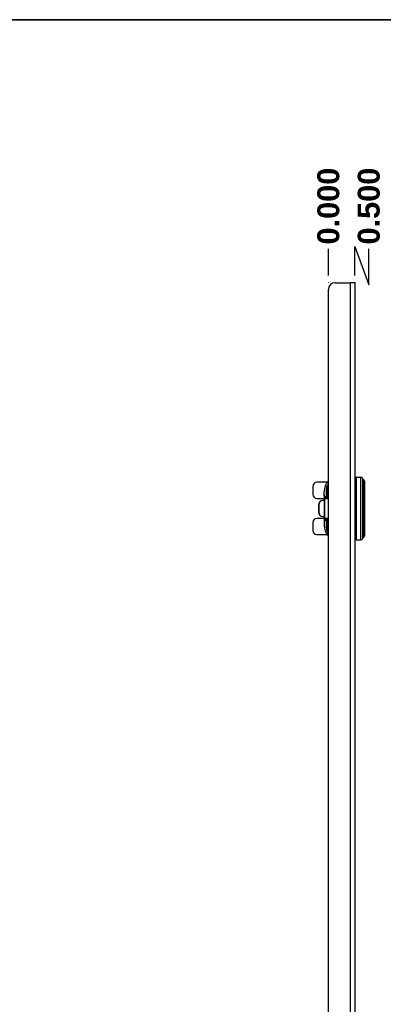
# Model space of a CAD drawing. Header units: inches. Extents: x 1.4 to 84.3, y 1.3 to 54.8.
# Tile 13 of 25: x 21.2 to 31.2, y 26.9 to 54.1. Entities that reach past the tile are written whole.
import ezdxf

# ---------------------------------------------------------------- set-up
doc = ezdxf.new("R2010")
doc.units = ezdxf.units.IN
doc.header["$LTSCALE"] = 5.063091
doc.header["$MEASUREMENT"] = 0
doc.linetypes.add('CHAIN', pattern=[0.7087, 0.4724, -0.0591, 0.1181, -0.0591])
doc.layers.get('0').update_dxf_attribs({"lineweight": 25})
for name, color, linetype, lineweight in [('Dimensions(ANSI)', 7, 'Continuous', 25), ('Sketch Geometry(ANSI)', 7, 'Continuous', 25), ('Symbols(ANSI)', 7, 'Continuous', 25), ('Visible Edges(ANSI)', 7, 'Continuous', 25), ('Visible Tangent Edges(ANSI)', 7, 'Continuous', 25), ('Work Point(ANSI)', 7, 'Continuous', 25)]:
    doc.layers.add(name, color=color, linetype=linetype, lineweight=lineweight)
doc.styles.add('Current-ANSI', font='arial.ttf')
doc.styles.add('Dimension-ANSI', font='arialbd.ttf')
doc.dimstyles.new('INCH-ANSI-VERTICAL', dxfattribs={"dimscale": 5.063091, "dimtxt": 0.12, "dimasz": 0.098425, "dimexe": 0.04, "dimexo": 0.04, "dimgap": 0.031496, "dimtad": 0, "dimtih": 1, "dimtoh": 1, "dimdec": 3, "dimrnd": 1e-08, "dimzin": 0, "dimdsep": 46, "dimtxsty": 'Dimension-ANSI', "dimcen": 0.09, "dimdle": 0.312, "dimclrd": 179, "dimclre": 179, "dimclrt": 7, "dimadec": 1, "dimazin": 0, "dimtfac": 1, "dimtdec": 3, "dimtofl": 0, "dimtmove": 0, "dimatfit": 3, "dimfxl": 1, "dimtolj": 1, "dimtzin": 4, "dimlwd": 25, "dimlwe": 25, "dimarcsym": 0})

# ---------------------------------------------------------------- blocks, each defined once
blk = doc.blocks.new('*D17')
at = {"layer": 'Defpoints', "color": 0, "linetype": 'Continuous', "transparency": 16777216}
for p in [(29.705, 47.798), (29.705, 46.864), (29.705, 46.864)]:
    blk.add_point(p, dxfattribs=at)
at = {"layer": 'Dimensions(ANSI)', "color": 179, "linetype": 'Continuous', "lineweight": 25, "true_color": 0x262658, "transparency": 16777216}
blk.add_line((29.705, 47.067), (29.705, 47.798), dxfattribs=at)
at = {"layer": 'Dimensions(ANSI)', "color": 7, "linetype": 'Continuous', "lineweight": 25, "transparency": 16777216, "insert": (29.705, 48.981), "char_height": 0.6076, "attachment_point": 5, "rotation": 90, "style": 'Dimension-ANSI'}
blk.add_mtext('\\A1;0.000', dxfattribs=at)
blk = doc.blocks.new('*D18')
at = {"layer": 'Defpoints', "color": 0, "linetype": 'Continuous', "transparency": 16777216}
for p in [(30.824, 47.798), (29.705, 46.864), (30.439, 46.864)]:
    blk.add_point(p, dxfattribs=at)
at = {"layer": 'Dimensions(ANSI)', "color": 179, "linetype": 'Continuous', "lineweight": 25, "true_color": 0x262658, "transparency": 16777216}
for p, q in [((30.439, 47.067), (30.439, 47.861)), ((30.439, 47.861), (30.824, 46.802)), ((30.824, 46.802), (30.824, 47.798))]:
    blk.add_line(p, q, dxfattribs=at)
at = {"layer": 'Dimensions(ANSI)', "color": 7, "linetype": 'Continuous', "lineweight": 25, "transparency": 16777216, "insert": (30.824, 48.981), "char_height": 0.6076, "attachment_point": 5, "rotation": 90, "style": 'Dimension-ANSI'}
blk.add_mtext('\\A1;0.500', dxfattribs=at)
blk = doc.blocks.new('Borders 8_EXM - B (Inch)')
at = {"layer": 'Sketch Geometry(ANSI)', "linetype": 'Continuous', "lineweight": 35}
blk.add_line((16.3979, 10.6915), (0.5229, 10.6915), dxfattribs=at)
at = {"layer": 'Symbols(ANSI)', "color": 7, "style": 'Current-ANSI'}
blk.add_attdef('FILENAME_AND_PATH_001', (6.1601, 10.7181), '', height=0.09, dxfattribs=at)

msp = doc.modelspace()

# ---------------------------------------------------------------- linework, layer by layer
at = {"layer": 'Visible Edges(ANSI)'}
for p, q in [((29.8886, 46.864), (30.3129, 46.864)), ((30.4391, 46.864), (30.3129, 46.864)), ((30.4391, 46.864), (30.4391, 11.633)), ((29.7051, 11.8165), (29.7051, 46.6805)), ((30.468, 41.4921), (30.6009, 41.4921)), ((30.705, 41.3777), (30.705, 39.8727)), ((29.2719, 41.232), (29.2719, 41.0153)), ((29.6681, 41.3476), (29.3874, 41.3476)), ((29.588, 41.0031), (29.588, 41.0875)), ((29.6646, 41.2064), (29.6646, 41.0711)), ((29.3874, 40.8997), (29.588, 40.8997)), ((29.552, 40.8433), (29.549, 40.8433)), ((29.588, 40.8433), (29.552, 40.8433)), ((29.588, 41.0031), (29.588, 40.9663)), ((29.588, 40.975), (29.588, 40.975)), ((29.588, 40.9663), (29.588, 40.8297)), ((29.588, 40.8297), (29.588, 40.4207)), ((29.6127, 40.9286), (29.6807, 40.9286)), ((29.6646, 41.0711), (29.6646, 41.0113)), ((29.6646, 41.0113), (29.6646, 41.0107)), ((29.6807, 40.9286), (29.7051, 40.9286)), ((29.4337, 40.7277), (29.4337, 40.5226)), ((29.4367, 40.7277), (29.4367, 40.5226)), ((29.588, 40.3506), (29.3874, 40.3506)), ((29.549, 40.407), (29.552, 40.407)), ((29.552, 40.407), (29.588, 40.407)), ((29.588, 40.4207), (29.588, 40.1628)), ((29.6807, 40.3217), (29.6127, 40.3217)), ((29.7051, 40.3217), (29.6807, 40.3217)), ((29.2719, 40.2351), (29.2719, 40.0183)), ((29.6646, 40.2396), (29.6646, 40.239)), ((29.6646, 40.239), (29.6646, 40.1792)), ((29.6646, 40.1792), (29.6646, 40.044)), ((29.3874, 39.9027), (29.6681, 39.9027)), ((30.468, 39.7583), (30.6009, 39.7583))]:
    msp.add_line(p, q, dxfattribs=at)
at = {"layer": 'Visible Edges(ANSI)', "flags": 128}
for points in [[(29.5882, 41.0022), (29.5883, 40.9994), (29.5883, 40.9932), (29.5882, 40.9847), (29.588, 40.975)], [(29.588, 40.9663), (29.588, 40.9667), (29.588, 40.967), (29.588, 40.9674), (29.588, 40.9677), (29.588, 40.9681), (29.588, 40.9685), (29.588, 40.9688), (29.588, 40.9692), (29.588, 40.9695), (29.588, 40.9699), (29.588, 40.9703), (29.588, 40.9706), (29.588, 40.971), (29.588, 40.9714), (29.588, 40.9717), (29.588, 40.9721), (29.588, 40.9724), (29.588, 40.9728), (29.588, 40.9732), (29.588, 40.9735), (29.588, 40.9739), (29.588, 40.9742), (29.588, 40.9746), (29.588, 40.975)], [(29.6646, 41.0113), (29.6656, 41.0015), (29.6685, 40.9923), (29.6727, 40.9842), (29.6779, 40.9771), (29.6905, 40.9654), (29.7051, 40.9558)], [(29.7051, 40.2945), (29.6905, 40.285), (29.6779, 40.2732), (29.6727, 40.2662), (29.6685, 40.258), (29.6656, 40.2488), (29.6646, 40.239)], [(29.7051, 39.9485), (29.7008, 39.9525), (29.6992, 39.9537), (29.6985, 39.9542)]]:
    msp.add_lwpolyline(points, dxfattribs=at)
at = {"layer": 'Visible Edges(ANSI)'}
for centre, radius, start, end in [((29.8886, 46.6805), 0.1835, 90, 180), ((30.0503, 41.0875), 0.4623, 138.29671, 180), ((30.468, 41.4632), 0.0289, 90, 180), ((30.6009, 41.4343), 0.0578, 14.29354, 90), ((30.6849, 41.4557), 0.0289, 194.29354, 244.1695), ((30.6472, 41.3777), 0.0578, 0, 64.1695), ((29.3874, 41.232), 0.1156, 90, 180), ((29.3874, 41.0153), 0.1156, 180, 270), ((29.3874, 40.2351), 0.1156, 90, 180), ((29.3874, 40.0183), 0.1156, 180, 270), ((30.0503, 40.1628), 0.4623, 180, 218.68032), ((29.7007, 39.8829), 0.0144, 218.68032, 287.98693), ((30.468, 39.7872), 0.0289, 180, 270), ((30.6009, 39.8161), 0.0578, 270, 345.70646), ((30.6849, 39.7946), 0.0289, 115.8305, 165.70646), ((30.6472, 39.8727), 0.0578, 295.8305, 0)]:
    msp.add_arc(centre, radius, start, end, dxfattribs=at)
for centre, major_axis, start_param, end_param in [((29.549, 40.7277), (0, 0.1156), 0, 1.5707963), ((29.552, 40.7277), (0, 0.1156), 0, 1.5707963), ((29.549, 40.5226), (0, -0.1156), 4.712389, 6.2831853), ((29.552, 40.5226), (0, -0.1156), 4.712389, 6.2831853)]:
    msp.add_ellipse(centre, major_axis=major_axis, ratio=0.9975641, start_param=start_param, end_param=end_param, dxfattribs=at)
at = {"layer": 'Visible Tangent Edges(ANSI)'}
for p, q in [((30.3129, 11.633), (30.3129, 46.864)), ((30.468, 41.4921), (30.468, 39.7583)), ((30.6009, 39.7583), (30.6009, 41.4921)), ((30.6569, 39.8018), (30.6569, 41.4485)), ((30.6724, 41.4297), (30.6724, 39.8207)), ((29.6492, 40.9605), (29.6492, 41.1618)), ((29.6935, 41.0991), (29.6935, 41.2121)), ((29.588, 40.8297), (29.6024, 40.8297)), ((29.5894, 40.9003), (29.6038, 40.8997)), ((29.6024, 40.4207), (29.6024, 40.8297)), ((29.6038, 40.8997), (29.7051, 40.8997)), ((29.4337, 40.7277), (29.4367, 40.7277)), ((29.4367, 40.5226), (29.4337, 40.5226)), ((29.588, 40.4207), (29.6024, 40.4207)), ((29.5894, 40.35), (29.6038, 40.3506)), ((29.7051, 40.3506), (29.6038, 40.3506)), ((29.6492, 40.0885), (29.6492, 40.2898)), ((29.6935, 40.0382), (29.6935, 40.1513)), ((29.6894, 39.8739), (29.6894, 39.9571))]:
    msp.add_line(p, q, dxfattribs=at)
at = {"layer": 'Visible Tangent Edges(ANSI)', "flags": 128}
for points in [[(29.7052, 41.2747), (29.7015, 41.2746), (29.6978, 41.2742), (29.6939, 41.2735), (29.6897, 41.2722), (29.6854, 41.2703), (29.6811, 41.2678), (29.6768, 41.2645), (29.6726, 41.2605), (29.6686, 41.2555), (29.6649, 41.2497), (29.6617, 41.2429), (29.6589, 41.2357), (29.6567, 41.2288), (29.6549, 41.2221), (29.6536, 41.2156), (29.6525, 41.2093), (29.6517, 41.2031), (29.651, 41.1971), (29.6505, 41.1911), (29.65, 41.1851), (29.6497, 41.1792), (29.6494, 41.1734), (29.6493, 41.1675), (29.6492, 41.1618)], [(29.6646, 41.2064), (29.6646, 41.2115), (29.6647, 41.2168), (29.6649, 41.222), (29.6651, 41.2273), (29.6655, 41.2326), (29.666, 41.2379), (29.6668, 41.243), (29.6679, 41.2477), (29.6694, 41.2508), (29.6711, 41.2518), (29.6729, 41.2513), (29.6747, 41.2497), (29.6764, 41.2474), (29.678, 41.2449), (29.6795, 41.2422), (29.681, 41.2394), (29.6825, 41.2363), (29.6841, 41.2331), (29.6856, 41.2298), (29.6872, 41.2265), (29.6887, 41.223), (29.6903, 41.2194), (29.6919, 41.2158), (29.6935, 41.2121)], [(29.6935, 41.2121), (29.6939, 41.2119), (29.6944, 41.2116), (29.6949, 41.2114), (29.6953, 41.2112), (29.6958, 41.211), (29.6963, 41.2108), (29.6968, 41.2105), (29.6972, 41.2103), (29.6977, 41.2101), (29.6982, 41.2099), (29.6987, 41.2097), (29.6992, 41.2094), (29.6997, 41.2092), (29.7002, 41.209), (29.7007, 41.2088), (29.7011, 41.2086), (29.7016, 41.2083), (29.7021, 41.2081), (29.7026, 41.2079), (29.7031, 41.2077), (29.7036, 41.2075), (29.7041, 41.2072), (29.7046, 41.207), (29.7051, 41.2068)], [(29.5881, 41.004), (29.5881, 41.004), (29.5881, 41.004), (29.5881, 41.004), (29.5881, 41.004), (29.5881, 41.004), (29.5881, 41.0039), (29.5881, 41.0039), (29.5881, 41.0039), (29.5881, 41.0039), (29.5881, 41.0039), (29.5881, 41.0039), (29.588, 41.0039), (29.588, 41.0039), (29.588, 41.0039), (29.588, 41.0039), (29.588, 41.0039), (29.588, 41.0039), (29.588, 41.0039), (29.588, 41.0039), (29.588, 41.0039), (29.588, 41.0039), (29.588, 41.0039), (29.588, 41.0039), (29.588, 41.0039)], [(29.588, 40.975), (29.588, 40.9769), (29.5881, 40.9788), (29.5881, 40.9807), (29.5881, 40.9825), (29.5882, 40.9844), (29.5882, 40.9862), (29.5882, 40.9879), (29.5882, 40.9896), (29.5882, 40.9912), (29.5883, 40.9928), (29.5883, 40.9943), (29.5883, 40.9956), (29.5883, 40.9969), (29.5883, 40.9981), (29.5883, 40.9992), (29.5883, 41.0002), (29.5883, 41.0011), (29.5882, 41.0019), (29.5882, 41.0026), (29.5882, 41.0031), (29.5882, 41.0035), (29.5882, 41.0038), (29.5881, 41.0039), (29.5881, 41.004)], [(29.588, 41.0039), (29.588, 41.0038), (29.588, 41.0038), (29.588, 41.0038), (29.588, 41.0038), (29.588, 41.0038), (29.588, 41.0038), (29.588, 41.0038), (29.588, 41.0037), (29.588, 41.0037), (29.588, 41.0037), (29.588, 41.0037), (29.588, 41.0036), (29.588, 41.0036), (29.588, 41.0036), (29.588, 41.0035), (29.588, 41.0035), (29.588, 41.0035), (29.588, 41.0034), (29.588, 41.0034), (29.588, 41.0033), (29.588, 41.0033), (29.588, 41.0032), (29.588, 41.0032), (29.588, 41.0031)], [(29.5894, 40.9003), (29.5893, 40.8974), (29.5891, 40.8944), (29.589, 40.8915), (29.5889, 40.8885), (29.5888, 40.8856), (29.5887, 40.8826), (29.5886, 40.8797), (29.5886, 40.8767), (29.5885, 40.8738), (29.5884, 40.8708), (29.5884, 40.8679), (29.5883, 40.8649), (29.5882, 40.862), (29.5882, 40.8591), (29.5881, 40.8561), (29.5881, 40.8532), (29.5881, 40.8502), (29.5881, 40.8473), (29.588, 40.8443), (29.588, 40.8414), (29.588, 40.8385), (29.588, 40.8355), (29.588, 40.8326), (29.588, 40.8297)], [(29.5985, 40.9448), (29.598, 40.9446), (29.5975, 40.9443), (29.597, 40.9438), (29.5964, 40.9431), (29.5959, 40.9423), (29.5954, 40.9413), (29.5949, 40.9401), (29.5944, 40.9387), (29.5939, 40.9372), (29.5934, 40.9355), (29.593, 40.9336), (29.5926, 40.9317), (29.5922, 40.9295), (29.5918, 40.9273), (29.5914, 40.925), (29.5911, 40.9225), (29.5908, 40.9199), (29.5905, 40.9173), (29.5903, 40.9146), (29.5901, 40.9118), (29.5899, 40.909), (29.5897, 40.9061), (29.5895, 40.9032), (29.5894, 40.9003)], [(29.6687, 40.9467), (29.6644, 40.9466), (29.6602, 40.9465), (29.6561, 40.9465), (29.6522, 40.9464), (29.6483, 40.9463), (29.6446, 40.9463), (29.641, 40.9462), (29.6375, 40.9461), (29.6341, 40.9461), (29.6309, 40.946), (29.6278, 40.9459), (29.6248, 40.9458), (29.6219, 40.9458), (29.6192, 40.9457), (29.6166, 40.9456), (29.6141, 40.9455), (29.6117, 40.9454), (29.6095, 40.9453), (29.6074, 40.9453), (29.6054, 40.9452), (29.6035, 40.9451), (29.6017, 40.945), (29.6001, 40.9449), (29.5985, 40.9448)], [(29.6024, 40.8297), (29.6024, 40.8326), (29.6024, 40.8355), (29.6024, 40.8384), (29.6025, 40.8413), (29.6025, 40.8442), (29.6025, 40.8472), (29.6025, 40.8501), (29.6026, 40.853), (29.6026, 40.8559), (29.6026, 40.8588), (29.6027, 40.8618), (29.6027, 40.8647), (29.6028, 40.8676), (29.6028, 40.8705), (29.6029, 40.8734), (29.603, 40.8763), (29.6031, 40.8793), (29.6032, 40.8822), (29.6032, 40.8851), (29.6033, 40.888), (29.6034, 40.8909), (29.6036, 40.8939), (29.6037, 40.8968), (29.6038, 40.8997)], [(29.6038, 40.8997), (29.6039, 40.9016), (29.6041, 40.9035), (29.6043, 40.9054), (29.6045, 40.9072), (29.6047, 40.9091), (29.6049, 40.9108), (29.6052, 40.9126), (29.6055, 40.9142), (29.6058, 40.9159), (29.6061, 40.9174), (29.6065, 40.9188), (29.6069, 40.9202), (29.6073, 40.9215), (29.6077, 40.9227), (29.6082, 40.9238), (29.6086, 40.9248), (29.6091, 40.9256), (29.6096, 40.9264), (29.6101, 40.9271), (29.6106, 40.9276), (29.6111, 40.928), (29.6116, 40.9283), (29.6121, 40.9285), (29.6127, 40.9286)], [(29.6646, 41.0107), (29.6645, 41.0087), (29.6644, 41.0066), (29.6643, 41.0046), (29.6641, 41.0025), (29.6639, 41.0004), (29.6636, 40.9983), (29.6632, 40.9962), (29.6628, 40.9941), (29.6623, 40.992), (29.6618, 40.9899), (29.6612, 40.9878), (29.6606, 40.9856), (29.6599, 40.9835), (29.6592, 40.9814), (29.6584, 40.9793), (29.6576, 40.9772), (29.6567, 40.9751), (29.6558, 40.973), (29.6548, 40.9709), (29.6538, 40.9688), (29.6527, 40.9667), (29.6516, 40.9646), (29.6504, 40.9626), (29.6492, 40.9605)], [(29.6492, 40.9605), (29.6504, 40.9619), (29.6515, 40.9633), (29.6526, 40.9647), (29.6536, 40.9661), (29.6546, 40.9675), (29.6556, 40.9689), (29.6566, 40.9703), (29.6575, 40.9718), (29.6584, 40.9732), (29.6592, 40.9747), (29.6601, 40.9761), (29.6608, 40.9776), (29.6616, 40.979), (29.6623, 40.9805), (29.663, 40.9819), (29.6636, 40.9834), (29.6642, 40.9849), (29.6648, 40.9863), (29.6653, 40.9878), (29.6658, 40.9893), (29.6663, 40.9907), (29.6667, 40.9922), (29.6671, 40.9937), (29.6674, 40.9951)], [(29.6646, 40.9494), (29.6639, 40.9498), (29.6632, 40.9503), (29.6625, 40.9507), (29.6618, 40.9512), (29.6612, 40.9517), (29.6605, 40.9521), (29.6598, 40.9526), (29.6592, 40.953), (29.6585, 40.9535), (29.6579, 40.954), (29.6573, 40.9544), (29.6566, 40.9549), (29.656, 40.9554), (29.6553, 40.9558), (29.6547, 40.9563), (29.6541, 40.9567), (29.6535, 40.9572), (29.6529, 40.9577), (29.6522, 40.9582), (29.6516, 40.9586), (29.651, 40.9591), (29.6504, 40.9596), (29.6498, 40.96), (29.6492, 40.9605)], [(29.6646, 40.9494), (29.6647, 40.9493), (29.6649, 40.9491), (29.6651, 40.949), (29.6652, 40.9489), (29.6654, 40.9488), (29.6656, 40.9487), (29.6658, 40.9486), (29.6659, 40.9485), (29.6661, 40.9483), (29.6663, 40.9482), (29.6665, 40.9481), (29.6666, 40.948), (29.6668, 40.9479), (29.667, 40.9478), (29.6672, 40.9477), (29.6673, 40.9476), (29.6675, 40.9474), (29.6677, 40.9473), (29.6679, 40.9472), (29.668, 40.9471), (29.6682, 40.947), (29.6684, 40.9469), (29.6686, 40.9468), (29.6687, 40.9467)], [(29.7051, 40.9443), (29.7035, 40.9444), (29.7019, 40.9445), (29.7003, 40.9446), (29.6987, 40.9447), (29.6971, 40.9448), (29.6955, 40.9449), (29.694, 40.945), (29.6924, 40.9451), (29.6909, 40.9452), (29.6893, 40.9453), (29.6878, 40.9454), (29.6863, 40.9455), (29.6848, 40.9456), (29.6832, 40.9457), (29.6818, 40.9458), (29.6803, 40.9459), (29.6788, 40.946), (29.6773, 40.9461), (29.6759, 40.9462), (29.6744, 40.9463), (29.673, 40.9464), (29.6716, 40.9465), (29.6702, 40.9466), (29.6687, 40.9467)], [(29.588, 40.4207), (29.588, 40.4177), (29.588, 40.4148), (29.588, 40.4119), (29.588, 40.4089), (29.588, 40.406), (29.5881, 40.403), (29.5881, 40.4001), (29.5881, 40.3972), (29.5881, 40.3942), (29.5882, 40.3913), (29.5882, 40.3883), (29.5883, 40.3854), (29.5884, 40.3824), (29.5884, 40.3795), (29.5885, 40.3765), (29.5886, 40.3736), (29.5886, 40.3707), (29.5887, 40.3677), (29.5888, 40.3648), (29.5889, 40.3618), (29.589, 40.3589), (29.5891, 40.3559), (29.5893, 40.353), (29.5894, 40.35)], [(29.5894, 40.35), (29.5895, 40.3471), (29.5897, 40.3443), (29.5899, 40.3414), (29.5901, 40.3386), (29.5903, 40.3358), (29.5905, 40.3331), (29.5908, 40.3304), (29.5911, 40.3278), (29.5914, 40.3254), (29.5918, 40.323), (29.5922, 40.3208), (29.5926, 40.3187), (29.593, 40.3167), (29.5934, 40.3149), (29.5939, 40.3132), (29.5944, 40.3116), (29.5949, 40.3103), (29.5954, 40.3091), (29.5959, 40.308), (29.5964, 40.3072), (29.5969, 40.3065), (29.5975, 40.306), (29.598, 40.3057), (29.5985, 40.3055)], [(29.5985, 40.3055), (29.6001, 40.3054), (29.6017, 40.3054), (29.6035, 40.3053), (29.6054, 40.3052), (29.6074, 40.3051), (29.6095, 40.305), (29.6117, 40.3049), (29.6141, 40.3048), (29.6166, 40.3047), (29.6192, 40.3046), (29.6219, 40.3046), (29.6248, 40.3045), (29.6278, 40.3044), (29.6309, 40.3043), (29.6341, 40.3043), (29.6375, 40.3042), (29.641, 40.3041), (29.6446, 40.304), (29.6483, 40.304), (29.6522, 40.3039), (29.6561, 40.3039), (29.6602, 40.3038), (29.6644, 40.3037), (29.6687, 40.3037)], [(29.6038, 40.3506), (29.6037, 40.3536), (29.6036, 40.3565), (29.6034, 40.3594), (29.6033, 40.3623), (29.6032, 40.3652), (29.6032, 40.3681), (29.6031, 40.3711), (29.603, 40.374), (29.6029, 40.3769), (29.6028, 40.3798), (29.6028, 40.3827), (29.6027, 40.3857), (29.6027, 40.3886), (29.6026, 40.3915), (29.6026, 40.3944), (29.6026, 40.3973), (29.6025, 40.4002), (29.6025, 40.4032), (29.6025, 40.4061), (29.6025, 40.409), (29.6024, 40.4119), (29.6024, 40.4148), (29.6024, 40.4178), (29.6024, 40.4207)], [(29.6127, 40.3217), (29.6121, 40.3218), (29.6116, 40.322), (29.6111, 40.3223), (29.6106, 40.3227), (29.6101, 40.3233), (29.6096, 40.3239), (29.6091, 40.3247), (29.6086, 40.3256), (29.6082, 40.3266), (29.6077, 40.3276), (29.6073, 40.3288), (29.6069, 40.3301), (29.6065, 40.3315), (29.6061, 40.3329), (29.6058, 40.3345), (29.6055, 40.3361), (29.6052, 40.3378), (29.6049, 40.3395), (29.6047, 40.3413), (29.6045, 40.3431), (29.6043, 40.345), (29.6041, 40.3468), (29.6039, 40.3487), (29.6038, 40.3506)], [(29.6492, 40.2898), (29.6498, 40.2903), (29.6504, 40.2908), (29.651, 40.2912), (29.6516, 40.2917), (29.6522, 40.2922), (29.6529, 40.2926), (29.6535, 40.2931), (29.6541, 40.2936), (29.6547, 40.294), (29.6553, 40.2945), (29.656, 40.295), (29.6566, 40.2954), (29.6573, 40.2959), (29.6579, 40.2964), (29.6585, 40.2968), (29.6592, 40.2973), (29.6598, 40.2978), (29.6605, 40.2982), (29.6612, 40.2987), (29.6618, 40.2991), (29.6625, 40.2996), (29.6632, 40.3), (29.6639, 40.3005), (29.6646, 40.301)], [(29.6674, 40.2552), (29.6671, 40.2567), (29.6667, 40.2581), (29.6663, 40.2596), (29.6658, 40.2611), (29.6653, 40.2625), (29.6648, 40.264), (29.6642, 40.2655), (29.6636, 40.2669), (29.663, 40.2684), (29.6623, 40.2698), (29.6616, 40.2713), (29.6608, 40.2728), (29.6601, 40.2742), (29.6592, 40.2757), (29.6584, 40.2771), (29.6575, 40.2786), (29.6566, 40.28), (29.6556, 40.2814), (29.6546, 40.2828), (29.6536, 40.2843), (29.6526, 40.2857), (29.6515, 40.2871), (29.6504, 40.2884), (29.6492, 40.2898)], [(29.6492, 40.2898), (29.6504, 40.2878), (29.6516, 40.2857), (29.6527, 40.2836), (29.6538, 40.2816), (29.6548, 40.2795), (29.6558, 40.2774), (29.6567, 40.2753), (29.6576, 40.2732), (29.6584, 40.271), (29.6592, 40.2689), (29.6599, 40.2668), (29.6606, 40.2647), (29.6612, 40.2626), (29.6618, 40.2605), (29.6623, 40.2583), (29.6628, 40.2562), (29.6632, 40.2541), (29.6636, 40.252), (29.6639, 40.2499), (29.6641, 40.2478), (29.6643, 40.2458), (29.6644, 40.2437), (29.6645, 40.2417), (29.6646, 40.2396)], [(29.6687, 40.3037), (29.6686, 40.3036), (29.6684, 40.3034), (29.6682, 40.3033), (29.668, 40.3032), (29.6679, 40.3031), (29.6677, 40.303), (29.6675, 40.3029), (29.6673, 40.3028), (29.6672, 40.3027), (29.667, 40.3025), (29.6668, 40.3024), (29.6666, 40.3023), (29.6665, 40.3022), (29.6663, 40.3021), (29.6661, 40.302), (29.6659, 40.3019), (29.6658, 40.3018), (29.6656, 40.3016), (29.6654, 40.3015), (29.6652, 40.3014), (29.6651, 40.3013), (29.6649, 40.3012), (29.6647, 40.3011), (29.6646, 40.301)], [(29.6687, 40.3037), (29.6702, 40.3038), (29.6716, 40.3039), (29.673, 40.304), (29.6744, 40.3041), (29.6759, 40.3042), (29.6773, 40.3043), (29.6788, 40.3044), (29.6803, 40.3045), (29.6818, 40.3046), (29.6833, 40.3047), (29.6848, 40.3048), (29.6863, 40.3049), (29.6878, 40.305), (29.6893, 40.3051), (29.6909, 40.3052), (29.6924, 40.3053), (29.694, 40.3054), (29.6955, 40.3055), (29.6971, 40.3056), (29.6987, 40.3057), (29.7003, 40.3058), (29.7019, 40.3059), (29.7035, 40.306), (29.7051, 40.3061)], [(29.6492, 40.0885), (29.6493, 40.0828), (29.6494, 40.077), (29.6497, 40.0711), (29.6499, 40.0652), (29.6502, 40.0592), (29.6506, 40.053), (29.6511, 40.0468), (29.6519, 40.0404), (29.653, 40.034), (29.6545, 40.0274), (29.6563, 40.0208), (29.6587, 40.014), (29.6616, 40.0072), (29.6651, 40.0002), (29.6691, 39.9936), (29.6731, 39.9881), (29.6771, 39.9837), (29.6811, 39.9803), (29.6852, 39.9778), (29.6892, 39.9761), (29.6931, 39.9751), (29.6971, 39.9746), (29.701, 39.9745), (29.7048, 39.9748)], [(29.6935, 40.0382), (29.6919, 40.0345), (29.6903, 40.0309), (29.6887, 40.0274), (29.6872, 40.0239), (29.6856, 40.0205), (29.6841, 40.0173), (29.6826, 40.0141), (29.681, 40.0111), (29.6795, 40.0078), (29.6779, 40.0045), (29.6763, 40.0015), (29.6746, 39.999), (29.6729, 39.9976), (29.6712, 39.9975), (29.6696, 39.999), (29.668, 40.0024), (29.6667, 40.0067), (29.6659, 40.0116), (29.6653, 40.0169), (29.665, 40.0225), (29.6648, 40.0281), (29.6647, 40.0335), (29.6646, 40.0388), (29.6646, 40.044)], [(29.7051, 40.0435), (29.7046, 40.0433), (29.7041, 40.0431), (29.7036, 40.0429), (29.7031, 40.0427), (29.7026, 40.0424), (29.7021, 40.0422), (29.7016, 40.042), (29.7011, 40.0418), (29.7007, 40.0416), (29.7002, 40.0413), (29.6997, 40.0411), (29.6992, 40.0409), (29.6987, 40.0407), (29.6982, 40.0405), (29.6977, 40.0402), (29.6973, 40.04), (29.6968, 40.0398), (29.6963, 40.0396), (29.6958, 40.0393), (29.6953, 40.0391), (29.6949, 40.0389), (29.6944, 40.0387), (29.6939, 40.0385), (29.6935, 40.0382)], [(29.7051, 39.9498), (29.7042, 39.9507), (29.7032, 39.9516), (29.7022, 39.9526), (29.7012, 39.9534), (29.7003, 39.9543), (29.6994, 39.9551), (29.6984, 39.9559), (29.6975, 39.9566), (29.6967, 39.9572), (29.6958, 39.9578), (29.695, 39.9584), (29.6942, 39.9588), (29.6934, 39.9592), (29.6927, 39.9595), (29.6921, 39.9597), (29.6915, 39.9598), (29.691, 39.9598), (29.6906, 39.9597), (29.6902, 39.9594), (29.6899, 39.9591), (29.6897, 39.9587), (29.6895, 39.9583), (29.6894, 39.9577), (29.6894, 39.9571)]]:
    msp.add_lwpolyline(points, dxfattribs=at)
at = {"layer": 'Visible Tangent Edges(ANSI)'}
for centre, major_axis, ratio, start_param, end_param in [((29.549, 41.2064), (0.1156, 0), 0.7750866, 5.7625433, 6.2831853), ((29.6935, 41.0711), (-0.0289, 0), 0.9659258, 4.712389, 6.2831853), ((29.6935, 41.3237), (0.0495, 0.1044), 0.8478538, 3.6515338, 3.7669691), ((29.9535, 41.0991), (-0.2601, 0), 0.2679492, 0, 0.3009117), ((29.6025, 41.0037), (-0.0026, 0.0142), 0.9999778, 1.3793659, 1.5707963), ((29.6024, 41.0031), (-0.0144, 0), 0.9898211, 0, 0.1987593), ((29.6025, 41.0037), (0, -0.0144), 0.9999032, 4.6937896, 4.8602724), ((29.6127, 40.943), (0, -0.0144), 0.9844195, 4.5909583, 6.2831853), ((29.9535, 41.0711), (0.289, 0), 0.2411543, 3.1415927, 3.6779809), ((29.9535, 41.0113), (-0.289, 0), 0.2411543, 0, 0.5363883), ((29.6935, 41.0107), (-0.0289, 0), 0.7016483, 0, 0.0398099), ((29.6807, 40.943), (0, -0.0144), 0.8526013, 4.4587392, 6.2831853), ((29.6127, 40.3073), (0, 0.0144), 0.9844195, 0, 1.692227), ((29.9535, 40.239), (0.289, 0), 0.2411543, 2.6052044, 3.1415927), ((29.6807, 40.3073), (0, 0.0144), 0.8526013, 0, 1.8244462), ((29.549, 40.044), (0.1156, 0), 0.7750866, 0, 0.520642), ((29.6935, 40.2396), (-0.0289, 0), 0.7016483, 6.2433189, 6.2831853), ((29.9535, 40.1792), (-0.289, 0), 0.2411543, 5.746797, 6.2831853), ((29.6935, 40.1792), (-0.0289, 0), 0.9659258, 0, 1.5707963), ((29.9535, 40.1513), (0.2601, 0), 0.2679492, 2.840681, 3.1415927), ((29.6935, 39.9266), (0.0495, -0.1044), 0.8478538, 2.5162162, 2.6316515), ((29.7007, 39.9651), (-0.0144, 0), 0.8892467, 0.6750989, 1.5974625)]:
    msp.add_ellipse(centre, major_axis=major_axis, ratio=ratio, start_param=start_param, end_param=end_param, dxfattribs=at)
at = {"layer": 'Work Point(ANSI)', "linetype": 'CHAIN', "ltscale": 0.000455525}
for p, q in [((29.7077, 46.864), (29.7026, 46.864)), ((29.7051, 46.8665), (29.7051, 46.8615)), ((30.4416, 46.864), (30.4366, 46.864)), ((30.4391, 46.8665), (30.4391, 46.8615))]:
    msp.add_line(p, q, dxfattribs=at)

# ---------------------------------------------------------------- block references
at = {"xscale": 5.063091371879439, "yscale": 5.063091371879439, "zscale": 5.063091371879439}
msp.add_blockref('Borders 8_EXM - B (Inch)', (0, 0), dxfattribs=at)

# ---------------------------------------------------------------- dimensions: what is measured, and where the dimension line sits
at = {"layer": 'Dimensions(ANSI)', "color": 179, "linetype": 'Continuous', "lineweight": 25, "true_color": 0x262658}
for feature_location, offset, origin, picture, middle in [((29.705136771, 46.8639938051), (0, 0.9342042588), (29.705136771, 46.8639938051), '*D17', (29.705136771, 48.9809211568)), ((30.4391, 46.864), (0.3844, 0.9342), (29.7051, 46.864), '*D18', (30.8235, 48.9809))]:
    dim = msp.add_ordinate_dim(feature_location=feature_location, offset=offset, dtype=1, origin=origin, dimstyle='INCH-ANSI-VERTICAL', override={"dimgap": 0.031496, "dimtad": 0, "dimdec": 3, "dimlfac": 0.681218, "dimtol": 0, "dimlim": 0, "dimtp": 0, "dimtm": 0, "dimtdec": 3}, dxfattribs=at)
    dim.commit()
    dim.dimension.update_dxf_attribs({"geometry": picture, "text_midpoint": middle})

doc.saveas('drawing.dxf')
